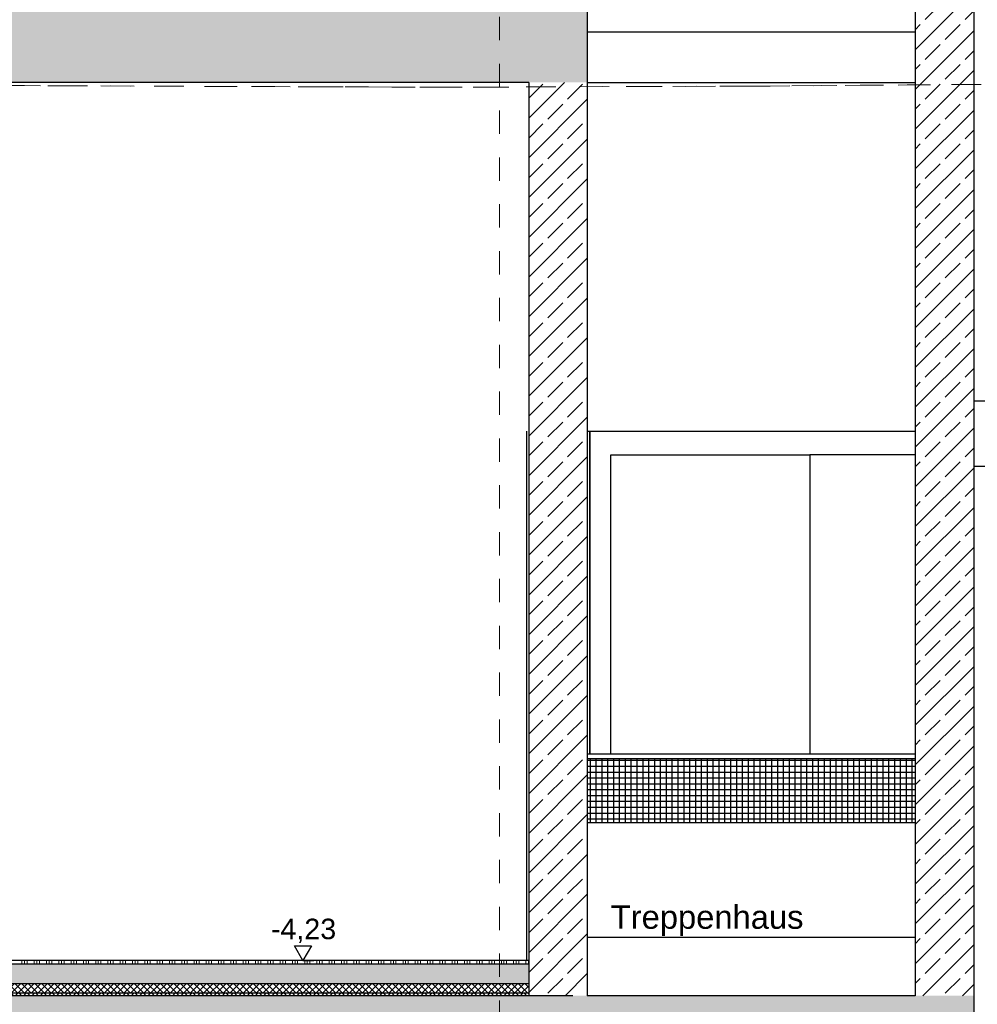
# Model space of a CAD drawing. Header units: metres. Extents: x -27.8 to 39.4, y -22.2 to 2.8.
# Tile 53 of 80: x 13.9 to 17.9, y -14.6 to -10.4. Entities that reach past the tile are written whole.
import ezdxf

# ---------------------------------------------------------------- set-up
doc = ezdxf.new("R2010")
doc.units = ezdxf.units.M
doc.header["$LTSCALE"] = 0.4
doc.header["$MEASUREMENT"] = 0
for name, pattern in [('Raster', [0.2, 0.1, -0.05, 0, -0.05]), ('Strichlinie', [0.2, 0.15, -0.05]), ('Strichlinie_ lang', [0.529167, 0.3175, -0.211667])]:
    doc.linetypes.add(name, pattern=pattern)
doc.layers.get('0').update_dxf_attribs({"color": 8, "lineweight": 9})
doc.layers.get('Defpoints').update_dxf_attribs({"color": 8, "lineweight": 9})
for name, color, linetype in [('Neubau_A-Bodenplatte', 8, 'Continuous'), ('Neubau_A-Decken', 8, 'Continuous'), ('Neubau_A-STB Wände', 8, 'Continuous'), ('Neubau_B-Bodenaufbau', 8, 'Continuous'), ('Neubau_B-Treppe _ Geländer', 8, 'Continuous'), ('Neubau_R-Konstruktionsraster gross', 33, 'Continuous'), ('Neubau_S-Linien _ Schraffuren.2D', 8, 'Continuous'), ('Neubau_T-Bemaßung', 8, 'Continuous'), ('Neubau_T-Text', 8, 'Continuous')]:
    doc.layers.add(name, color=color, linetype=linetype)
doc.layers.add('S-Linien _ Schraffuren.2D', color=8, linetype='Continuous', lineweight=9)
doc.styles.add('ERSTELLTER_STIL_2', font='arial.ttf')
doc.dimstyles.new('ERSTELLTER_STIL__1', dxfattribs={"dimtxt": 0.0875, "dimasz": 0.059375, "dimexe": 0.18, "dimexo": 0.0625, "dimgap": 0, "dimtad": 1, "dimzin": 0, "dimdsep": 46, "dimtxsty": 'ERSTELLTER_STIL_2', "dimblk": 'ARROWHEAD_6', "dimblk1": 'ARROWHEAD_6', "dimblk2": 'ARROWHEAD_6', "dimcen": 0.09, "dimclrd": 7, "dimclre": 7, "dimclrt": 7, "dimazin": 0, "dimtfac": 1, "dimtdec": 4, "dimtmove": 0, "dimatfit": 3, "dimfxl": 1, "dimtolj": 1, "dimtzin": 0, "dimarcsym": 0})
pattern_1 = [(45, (388.31789, -10.175), (-0.084852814, 0.084852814), []), (45, (388.27546, -10.13257), (-0.084852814, 0.084852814), [0.09, -0.03])]

# ---------------------------------------------------------------- blocks, each defined once
blk = doc.blocks.new('ARROWHEAD_6')
at = {"color": 0, "linetype": 'Continuous', "lineweight": 0}
for p, q in [((0, 0), (-1, 0)), ((-0.5, -0.5), (0.5, 0.5))]:
    blk.add_line(p, q, dxfattribs=at)
blk = doc.blocks.new('*D378')
at = {"layer": 'Defpoints', "color": 0, "linetype": 'Continuous', "transparency": 16777216}
for p in [(11.1831, -14.555), (16.28, -14.555), (3.115, -14.905)]:
    blk.add_point(p, dxfattribs=at)
at = {"layer": 'Neubau_T-Bemaßung', "linetype": 'Continuous', "lineweight": -2, "transparency": 16777216}
for p, q in [((16.2175, -14.555), (11.0031, -14.555)), ((11.1831, -14.6144), (11.1831, -14.6162)), ((11.1831, -14.8456), (11.1831, -14.8441)), ((3.1775, -14.905), (11.3631, -14.905))]:
    blk.add_line(p, q, dxfattribs=at)
at = {"layer": 'Neubau_T-Bemaßung', "linetype": 'Continuous', "lineweight": -2, "transparency": 16777216, "xscale": 0.059375, "yscale": 0.059375, "zscale": 0.059375}
for p, rotation in [((11.1831, -14.555), 90), ((11.1831, -14.905), 270)]:
    blk.add_blockref('ARROWHEAD_6', p, dxfattribs=dict(at, rotation=rotation))
at = {"layer": 'Neubau_T-Bemaßung', "linetype": 'Continuous', "transparency": 16777216, "insert": (11.1831, -14.7301), "char_height": 0.0875, "attachment_point": 5, "rotation": 90, "style": 'ERSTELLTER_STIL_2'}
blk.add_mtext('\\A1;0.35', dxfattribs=at)
blk = doc.blocks.new('*D379')
at = {"layer": 'Defpoints', "color": 0, "linetype": 'Continuous', "transparency": 16777216}
for p in [(3.575, -14.405), (11.0692, -14.405), (16.28, -14.555)]:
    blk.add_point(p, dxfattribs=at)
at = {"layer": 'Neubau_T-Bemaßung', "linetype": 'Continuous', "lineweight": -2, "transparency": 16777216}
for p, q in [((11.0692, -14.405), (11.0692, -14.3072)), ((3.6375, -14.405), (11.2492, -14.405)), ((11.0692, -14.4956), (11.0692, -14.4644)), ((16.2175, -14.555), (10.8892, -14.555))]:
    blk.add_line(p, q, dxfattribs=at)
at = {"layer": 'Neubau_T-Bemaßung', "linetype": 'Continuous', "lineweight": -2, "transparency": 16777216, "xscale": 0.059375, "yscale": 0.059375, "zscale": 0.059375}
for p, rotation in [((11.0692, -14.405), 90), ((11.0692, -14.555), 270)]:
    blk.add_blockref('ARROWHEAD_6', p, dxfattribs=dict(at, rotation=rotation))
at = {"layer": 'Neubau_T-Bemaßung', "linetype": 'Continuous', "transparency": 16777216, "insert": (11.1831, -14.3072), "char_height": 0.0875, "attachment_point": 5, "rotation": 90, "style": 'ERSTELLTER_STIL_2'}
blk.add_mtext('\\A1;0.15', dxfattribs=at)
blk = doc.blocks.new('*D380')
at = {"layer": 'Defpoints', "color": 0, "linetype": 'Continuous', "transparency": 16777216}
for p in [(11.1831, -10.655), (16.03, -10.655), (3.575, -14.405)]:
    blk.add_point(p, dxfattribs=at)
at = {"layer": 'Neubau_T-Bemaßung', "linetype": 'Continuous', "lineweight": -2, "transparency": 16777216}
for p, q in [((15.9675, -10.655), (11.0031, -10.655)), ((11.1831, -10.7144), (11.1831, -12.3528)), ((11.1831, -14.3456), (11.1831, -12.5807)), ((3.6375, -14.405), (11.3631, -14.405))]:
    blk.add_line(p, q, dxfattribs=at)
at = {"layer": 'Neubau_T-Bemaßung', "linetype": 'Continuous', "lineweight": -2, "transparency": 16777216, "xscale": 0.059375, "yscale": 0.059375, "zscale": 0.059375}
for p, rotation in [((11.1831, -10.655), 90), ((11.1831, -14.405), 270)]:
    blk.add_blockref('ARROWHEAD_6', p, dxfattribs=dict(at, rotation=rotation))
at = {"layer": 'Neubau_T-Bemaßung', "linetype": 'Continuous', "transparency": 16777216, "insert": (11.1831, -12.4668), "char_height": 0.0875, "attachment_point": 5, "rotation": 90, "style": 'ERSTELLTER_STIL_2'}
blk.add_mtext('\\A1;3.75', dxfattribs=at)
blk = doc.blocks.new('*D381')
at = {"layer": 'Defpoints', "color": 0, "linetype": 'Continuous', "transparency": 16777216}
for p in [(-0.3, -10.355), (11.1831, -10.355), (16.03, -10.655)]:
    blk.add_point(p, dxfattribs=at)
at = {"layer": 'Neubau_T-Bemaßung', "linetype": 'Continuous', "lineweight": -2, "transparency": 16777216}
for p, q in [((11.1831, -10.2956), (11.1831, -10.2363)), ((-0.2375, -10.355), (11.3631, -10.355)), ((11.1831, -10.355), (11.1831, -10.3917)), ((11.1831, -10.655), (11.1831, -10.6186)), ((15.9675, -10.655), (11.0031, -10.655)), ((11.1831, -10.7144), (11.1831, -10.7737))]:
    blk.add_line(p, q, dxfattribs=at)
at = {"layer": 'Neubau_T-Bemaßung', "linetype": 'Continuous', "lineweight": -2, "transparency": 16777216, "xscale": 0.059375, "yscale": 0.059375, "zscale": 0.059375}
for p, rotation in [((11.1831, -10.355), 270), ((11.1831, -10.655), 90)]:
    blk.add_blockref('ARROWHEAD_6', p, dxfattribs=dict(at, rotation=rotation))
at = {"layer": 'Neubau_T-Bemaßung', "linetype": 'Continuous', "transparency": 16777216, "insert": (11.1831, -10.5051), "char_height": 0.0875, "attachment_point": 5, "rotation": 90, "style": 'ERSTELLTER_STIL_2'}
blk.add_mtext('\\A1;0.30', dxfattribs=at)
blk = doc.blocks.new('*D394')
at = {"layer": 'Defpoints', "color": 0, "linetype": 'Continuous', "transparency": 16777216}
for p in [(11.5331, -14.555), (16.28, -14.555), (3.115, -14.905)]:
    blk.add_point(p, dxfattribs=at)
at = {"layer": 'Neubau_T-Bemaßung', "linetype": 'Continuous', "lineweight": -2, "transparency": 16777216}
for p, q in [((16.2175, -14.555), (11.3531, -14.555)), ((11.5331, -14.6144), (11.5331, -14.6162)), ((11.5331, -14.8456), (11.5331, -14.8441)), ((3.1775, -14.905), (11.7131, -14.905))]:
    blk.add_line(p, q, dxfattribs=at)
at = {"layer": 'Neubau_T-Bemaßung', "linetype": 'Continuous', "lineweight": -2, "transparency": 16777216, "xscale": 0.059375, "yscale": 0.059375, "zscale": 0.059375}
for p, rotation in [((11.5331, -14.555), 90), ((11.5331, -14.905), 270)]:
    blk.add_blockref('ARROWHEAD_6', p, dxfattribs=dict(at, rotation=rotation))
at = {"layer": 'Neubau_T-Bemaßung', "linetype": 'Continuous', "transparency": 16777216, "insert": (11.5331, -14.7301), "char_height": 0.0875, "attachment_point": 5, "rotation": 90, "style": 'ERSTELLTER_STIL_2'}
blk.add_mtext('\\A1;0.35', dxfattribs=at)
blk = doc.blocks.new('*D395')
at = {"layer": 'Defpoints', "color": 0, "linetype": 'Continuous', "transparency": 16777216}
for p in [(3.575, -10.655), (11.5331, -10.655), (16.28, -14.555)]:
    blk.add_point(p, dxfattribs=at)
at = {"layer": 'Neubau_T-Bemaßung', "linetype": 'Continuous', "lineweight": -2, "transparency": 16777216}
for p, q in [((3.6375, -10.655), (11.7131, -10.655)), ((11.5331, -10.7144), (11.5331, -12.495)), ((11.5331, -14.4956), (11.5331, -12.722)), ((16.2175, -14.555), (11.3531, -14.555))]:
    blk.add_line(p, q, dxfattribs=at)
at = {"layer": 'Neubau_T-Bemaßung', "linetype": 'Continuous', "lineweight": -2, "transparency": 16777216, "xscale": 0.059375, "yscale": 0.059375, "zscale": 0.059375}
for p, rotation in [((11.5331, -10.655), 90), ((11.5331, -14.555), 270)]:
    blk.add_blockref('ARROWHEAD_6', p, dxfattribs=dict(at, rotation=rotation))
at = {"layer": 'Neubau_T-Bemaßung', "linetype": 'Continuous', "transparency": 16777216, "insert": (11.5331, -12.6085), "char_height": 0.0875, "attachment_point": 5, "rotation": 90, "style": 'ERSTELLTER_STIL_2'}
blk.add_mtext('\\A1;3.90', dxfattribs=at)

msp = doc.modelspace()

# ---------------------------------------------------------------- hatches: boundary and pattern name
at = {"layer": 'Neubau_A-Bodenplatte', "linetype": 'Continuous'}
h = msp.add_hatch(dxfattribs=at)
h.set_pattern_fill('BETON__STAHLBETON_0001', color=256, style=0, pattern_type=2)
h.set_pattern_definition(pattern_1)
h.paths.add_polyline_path([(17.931, -14.555), (3.115, -14.555), (3.115, -14.905), (17.931, -14.905)])
at = {"layer": 'Neubau_A-Decken', "linetype": 'Continuous'}
h = msp.add_hatch(dxfattribs=at)
h.set_pattern_fill('BETON__STAHLBETON_0001', color=256, style=0, pattern_type=2)
h.set_pattern_definition(pattern_1)
h.paths.add_polyline_path([(3.275, -10.355), (3.275, -10.655), (16.28, -10.655), (16.28, -10.355)])
at = {"layer": 'Neubau_A-STB Wände', "linetype": 'Continuous'}
h = msp.add_hatch(dxfattribs=at)
h.set_pattern_fill('BETON__STAHLBETON_0001', color=256, style=0, pattern_type=2)
h.set_pattern_definition(pattern_1)
h.paths.add_polyline_path([(17.93, -6.475), (17.68, -6.475), (17.68, -10.655), (17.93, -10.655)])
h = msp.add_hatch(dxfattribs=at)
h.set_pattern_fill('BETON__STAHLBETON_0001', color=256, style=0, pattern_type=2)
h.set_pattern_definition(pattern_1)
h.paths.add_polyline_path([(16.28, -10.655), (16.03, -10.655), (16.03, -14.555), (16.28, -14.555)])
h = msp.add_hatch(dxfattribs=at)
h.set_pattern_fill('BETON__STAHLBETON_0001', color=256, style=0, pattern_type=2)
h.set_pattern_definition(pattern_1)
h.paths.add_polyline_path([(17.93, -10.655), (17.68, -10.655), (17.68, -14.555), (17.93, -14.555)])
at = {"layer": 'Neubau_B-Bodenaufbau', "linetype": 'Continuous'}
h = msp.add_hatch(dxfattribs=at)
h.set_pattern_fill('BETON__UNBEWEHRT_0001', color=256, style=0, pattern_type=2)
h.set_pattern_definition([(45, (388.31789, -10.175), (-0.035355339, 0.035355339), [0.0375, -0.0125]), (45, (388.31789, -10.139645), (-0.035355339, 0.035355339), [0.0375, -0.0125])])
h.paths.add_polyline_path([(3.575, -14.42), (3.575, -14.505), (16.03, -14.505), (16.03, -14.42)])
h = msp.add_hatch(dxfattribs=at)
h.set_pattern_fill('DÄMMUNG__HART_2_0001', color=256, style=0, pattern_type=2)
h.set_pattern_definition([(45, (388.31789, -10.175), (-0.0141421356, 0.0141421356), []), (135, (388.31789, -10.175), (0.0141421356, 0.0141421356), [])])
h.paths.add_polyline_path([(16.03, -14.505), (3.575, -14.505), (3.575, -14.545), (16.03, -14.545)])
h = msp.add_hatch(dxfattribs=at)
h.set_pattern_fill('GUßASPHALT_0001', color=256, style=0, pattern_type=2)
h.set_pattern_definition([(45, (388.31789, -10.175), (-0.0176776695, 0.0176776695), []), (135, (388.31789, -10.175), (0.0176776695, 0.0176776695), [])])
h.paths.add_polyline_path([(3.575, -14.555), (16.03, -14.555), (16.03, -14.545), (3.575, -14.545)])
at = {"layer": 'Neubau_B-Treppe _ Geländer', "linetype": 'Continuous'}
h = msp.add_hatch(dxfattribs=at)
h.set_pattern_fill('BETON__FERTIGTEIL_TRÄGER_1D', color=256, style=0, pattern_type=2)
h.set_pattern_definition([(0, (388.31789, -10.175), (0, 0.025), []), (90, (388.31789, -10.175), (-0.025, 0), [])])
h.paths.add_polyline_path([(17.68, -13.8173), (17.68, -13.5437), (16.28, -13.5437), (16.28, -13.8173)])

# ---------------------------------------------------------------- linework, layer by layer
at = {"layer": 'Neubau_A-Bodenplatte', "linetype": 'Continuous'}
for p, q in [((16.03, -14.555), (3.575, -14.555)), ((17.68, -14.555), (16.28, -14.555)), ((17.931, -14.555), (17.93, -14.555)), ((17.931, -14.555), (17.931, -14.905))]:
    msp.add_line(p, q, dxfattribs=at)
at = {"layer": 'Neubau_A-Decken', "linetype": 'Continuous'}
for p, q in [((16.28, -10.355), (16.28, -10.655)), ((16.03, -10.655), (3.575, -10.655)), ((16.28, -10.655), (17.68, -10.655))]:
    msp.add_line(p, q, dxfattribs=at)
at = {"layer": 'Neubau_A-STB Wände', "linetype": 'Continuous'}
for p, q in [((17.93, -6.475), (17.93, -10.655)), ((17.68, -9.6021), (17.68, -10.655)), ((16.03, -10.655), (16.03, -14.405)), ((16.28, -10.655), (16.28, -13.5238)), ((17.68, -10.655), (17.68, -13.5238)), ((17.93, -10.655), (17.93, -14.555)), ((17.93, -12.015), (19.5175, -12.015)), ((16.02, -12.145), (16.02, -14.405)), ((16.02, -12.145), (16.0201, -12.145)), ((16.0201, -12.145), (16.0201, -14.405)), ((16.28, -12.145), (16.2899, -12.145)), ((16.2899, -12.145), (16.2899, -13.5238)), ((16.2899, -12.145), (16.29, -12.145)), ((16.29, -12.145), (17.68, -12.145)), ((16.29, -12.145), (16.29, -13.5238)), ((16.38, -13.5238), (16.38, -12.245)), ((16.38, -12.245), (17.23, -12.245)), ((17.23, -12.245), (17.23, -13.5238)), ((17.68, -12.245), (17.23, -12.245)), ((19.5175, -12.295), (17.93, -12.295)), ((16.28, -13.8173), (16.28, -14.555)), ((17.68, -13.8173), (17.68, -14.555))]:
    msp.add_line(p, q, dxfattribs=at)
at = {"layer": 'Neubau_A-STB Wände', "linetype": 'Continuous', "flags": 128}
for points in [[(16.28, -13.5238), (16.28, -13.5437), (16.28, -13.8173)], [(17.68, -13.5238), (17.68, -13.5437), (17.68, -13.8173)], [(16.03, -14.405), (16.03, -14.42), (16.03, -14.505), (16.03, -14.545), (16.03, -14.555)]]:
    msp.add_lwpolyline(points, dxfattribs=at)
at = {"layer": 'Neubau_B-Bodenaufbau', "linetype": 'Continuous'}
for p, q in [((16.03, -14.405), (3.575, -14.405)), ((16.03, -14.42), (3.575, -14.42)), ((16.03, -14.505), (3.575, -14.505)), ((16.03, -14.545), (3.575, -14.545))]:
    msp.add_line(p, q, dxfattribs=at)
at = {"layer": 'Neubau_B-Bodenaufbau', "linetype": 'Continuous', "lineweight": 9}
for p, q in [((13.8654, -14.405), (13.8654, -14.42)), ((13.8766, -14.405), (13.8766, -14.42)), ((13.8879, -14.405), (13.8879, -14.42)), ((13.9179, -14.405), (13.9179, -14.42)), ((13.9291, -14.405), (13.9291, -14.42)), ((13.9404, -14.405), (13.9404, -14.42)), ((13.9704, -14.405), (13.9704, -14.42)), ((13.9816, -14.405), (13.9816, -14.42)), ((13.9929, -14.405), (13.9929, -14.42)), ((14.0229, -14.405), (14.0229, -14.42)), ((14.0341, -14.405), (14.0341, -14.42)), ((14.0454, -14.405), (14.0454, -14.42)), ((14.0754, -14.405), (14.0754, -14.42)), ((14.0866, -14.405), (14.0866, -14.42)), ((14.0979, -14.405), (14.0979, -14.42)), ((14.1279, -14.405), (14.1279, -14.42)), ((14.1391, -14.405), (14.1391, -14.42)), ((14.1504, -14.405), (14.1504, -14.42)), ((14.1804, -14.405), (14.1804, -14.42)), ((14.1916, -14.405), (14.1916, -14.42)), ((14.2029, -14.405), (14.2029, -14.42)), ((14.2329, -14.405), (14.2329, -14.42)), ((14.2441, -14.405), (14.2441, -14.42)), ((14.2554, -14.405), (14.2554, -14.42)), ((14.2854, -14.405), (14.2854, -14.42)), ((14.2966, -14.405), (14.2966, -14.42)), ((14.3079, -14.405), (14.3079, -14.42)), ((14.3379, -14.405), (14.3379, -14.42)), ((14.3491, -14.405), (14.3491, -14.42)), ((14.3604, -14.405), (14.3604, -14.42)), ((14.3904, -14.405), (14.3904, -14.42)), ((14.4016, -14.405), (14.4016, -14.42)), ((14.4129, -14.405), (14.4129, -14.42)), ((14.4429, -14.405), (14.4429, -14.42)), ((14.4541, -14.405), (14.4541, -14.42)), ((14.4654, -14.405), (14.4654, -14.42)), ((14.4954, -14.405), (14.4954, -14.42)), ((14.5066, -14.405), (14.5066, -14.42)), ((14.5179, -14.405), (14.5179, -14.42)), ((14.5479, -14.405), (14.5479, -14.42)), ((14.5591, -14.405), (14.5591, -14.42)), ((14.5704, -14.405), (14.5704, -14.42)), ((14.6004, -14.405), (14.6004, -14.42)), ((14.6116, -14.405), (14.6116, -14.42)), ((14.6229, -14.405), (14.6229, -14.42)), ((14.6529, -14.405), (14.6529, -14.42)), ((14.6641, -14.405), (14.6641, -14.42)), ((14.6754, -14.405), (14.6754, -14.42)), ((14.7054, -14.405), (14.7054, -14.42)), ((14.7166, -14.405), (14.7166, -14.42)), ((14.7279, -14.405), (14.7279, -14.42)), ((14.7579, -14.405), (14.7579, -14.42)), ((14.7691, -14.405), (14.7691, -14.42)), ((14.7804, -14.405), (14.7804, -14.42)), ((14.8104, -14.405), (14.8104, -14.42)), ((14.8216, -14.405), (14.8216, -14.42)), ((14.8329, -14.405), (14.8329, -14.42)), ((14.8629, -14.405), (14.8629, -14.42)), ((14.8741, -14.405), (14.8741, -14.42)), ((14.8854, -14.405), (14.8854, -14.42)), ((14.9154, -14.405), (14.9154, -14.42)), ((14.9266, -14.405), (14.9266, -14.42)), ((14.9379, -14.405), (14.9379, -14.42)), ((14.9679, -14.405), (14.9679, -14.42)), ((14.9791, -14.405), (14.9791, -14.42)), ((14.9904, -14.405), (14.9904, -14.42)), ((15.0204, -14.405), (15.0204, -14.42)), ((15.0316, -14.405), (15.0316, -14.42)), ((15.0429, -14.405), (15.0429, -14.42)), ((15.0729, -14.405), (15.0729, -14.42)), ((15.0841, -14.405), (15.0841, -14.42)), ((15.0954, -14.405), (15.0954, -14.42)), ((15.1254, -14.405), (15.1254, -14.42)), ((15.1366, -14.405), (15.1366, -14.42)), ((15.1479, -14.405), (15.1479, -14.42)), ((15.1779, -14.405), (15.1779, -14.42)), ((15.1891, -14.405), (15.1891, -14.42)), ((15.2004, -14.405), (15.2004, -14.42)), ((15.2304, -14.405), (15.2304, -14.42)), ((15.2416, -14.405), (15.2416, -14.42)), ((15.2529, -14.405), (15.2529, -14.42)), ((15.2829, -14.405), (15.2829, -14.42)), ((15.2941, -14.405), (15.2941, -14.42)), ((15.3054, -14.405), (15.3054, -14.42)), ((15.3354, -14.405), (15.3354, -14.42)), ((15.3466, -14.405), (15.3466, -14.42)), ((15.3579, -14.405), (15.3579, -14.42)), ((15.3879, -14.405), (15.3879, -14.42)), ((15.3991, -14.405), (15.3991, -14.42)), ((15.4104, -14.405), (15.4104, -14.42)), ((15.4404, -14.405), (15.4404, -14.42)), ((15.4516, -14.405), (15.4516, -14.42)), ((15.4629, -14.405), (15.4629, -14.42)), ((15.4929, -14.405), (15.4929, -14.42)), ((15.5041, -14.405), (15.5041, -14.42)), ((15.5154, -14.405), (15.5154, -14.42)), ((15.5454, -14.405), (15.5454, -14.42)), ((15.5566, -14.405), (15.5566, -14.42)), ((15.5679, -14.405), (15.5679, -14.42)), ((15.5979, -14.405), (15.5979, -14.42)), ((15.6091, -14.405), (15.6091, -14.42)), ((15.6204, -14.405), (15.6204, -14.42)), ((15.6504, -14.405), (15.6504, -14.42)), ((15.6616, -14.405), (15.6616, -14.42)), ((15.6729, -14.405), (15.6729, -14.42)), ((15.7029, -14.405), (15.7029, -14.42)), ((15.7141, -14.405), (15.7141, -14.42)), ((15.7254, -14.405), (15.7254, -14.42)), ((15.7554, -14.405), (15.7554, -14.42)), ((15.7666, -14.405), (15.7666, -14.42)), ((15.7779, -14.405), (15.7779, -14.42)), ((15.8079, -14.405), (15.8079, -14.42)), ((15.8191, -14.405), (15.8191, -14.42)), ((15.8304, -14.405), (15.8304, -14.42)), ((15.8604, -14.405), (15.8604, -14.42)), ((15.8716, -14.405), (15.8716, -14.42)), ((15.8829, -14.405), (15.8829, -14.42)), ((15.9129, -14.405), (15.9129, -14.42)), ((15.9241, -14.405), (15.9241, -14.42)), ((15.9354, -14.405), (15.9354, -14.42)), ((15.9654, -14.405), (15.9654, -14.42)), ((15.9766, -14.405), (15.9766, -14.42)), ((15.9879, -14.405), (15.9879, -14.42)), ((16.0179, -14.405), (16.0179, -14.42)), ((16.0291, -14.405), (16.0291, -14.42))]:
    msp.add_line(p, q, dxfattribs=at)
at = {"layer": 'Neubau_B-Treppe _ Geländer', "linetype": 'Continuous'}
for p, q in [((17.68, -10.4398), (16.28, -10.4398)), ((16.28, -10.655), (17.68, -10.655)), ((17.68, -13.5238), (16.28, -13.5238)), ((17.68, -13.5437), (16.28, -13.5437)), ((17.68, -13.8173), (16.28, -13.8173)), ((17.68, -14.3065), (16.28, -14.3065))]:
    msp.add_line(p, q, dxfattribs=at)
at = {"layer": 'Neubau_R-Konstruktionsraster gross', "linetype": 'Raster', "lineweight": 9}
msp.add_line((15.905, -1.175), (15.905, -15.175), dxfattribs=at)
at = {"layer": 'Neubau_S-Linien _ Schraffuren.2D', "linetype": 'Continuous'}
msp.add_line((16.28, -10.655), (17.68, -10.655), dxfattribs=at)
at = {"layer": 'Neubau_T-Bemaßung', "linetype": 'Continuous'}
for p, q in [((15.0656, -14.405), (15.0293, -14.3425)), ((15.0293, -14.3425), (15.1018, -14.3425)), ((15.1018, -14.3425), (15.0656, -14.405)), ((15.0656, -14.405), (15.0187, -14.405)), ((15.0656, -14.405), (15.1124, -14.405))]:
    msp.add_line(p, q, dxfattribs=at)
at = {"layer": 'S-Linien _ Schraffuren.2D', "linetype": 'Strichlinie', "flags": 128}
msp.add_lwpolyline([(13.8454, -10.6687), (15.6563, -10.6758), (17.0612, -10.6704), (19.0543, -10.6547), (19.3911, -10.6615), (20.6649, -10.649), (21.2048, -10.5292), (21.2503, -10.5021), (21.2786, -10.5137), (21.3187, -10.5222), (21.4464, -10.5741), (25.3122, -10.4635), (25.3122, -15.655), (21.47, -15.655), (20.42, -16.705), (17.04, -16.705), (15.99, -15.655), (2.115, -15.655), (-2.9008, -10.6392)], close=True, dxfattribs=at)
at = {"layer": 'S-Linien _ Schraffuren.2D', "linetype": 'Strichlinie_ lang', "flags": 128}
msp.add_lwpolyline([(-6, -10.6338), (13.8454, -10.6687), (15.6563, -10.6758), (15.6601, -10.6757), (17.0612, -10.6704), (19.0543, -10.6547), (19.3911, -10.6615), (20.6649, -10.649), (21.2048, -10.5292), (21.2503, -10.5021)], dxfattribs=at)

# ---------------------------------------------------------------- texts
at = {"layer": 'Neubau_T-Bemaßung', "insert": (14.9288, -14.33), "char_height": 0.0875, "attachment_point": 7, "style": 'ERSTELLTER_STIL_2'}
msp.add_mtext('\\A1;-4,23', dxfattribs=at)
at = {"layer": 'Neubau_T-Text', "linetype": 'Continuous', "insert": (16.38, -14.2995), "char_height": 0.1, "attachment_point": 7, "style": 'ERSTELLTER_STIL_2'}
msp.add_mtext('\\A1;Treppenhaus', dxfattribs=at)

# ---------------------------------------------------------------- dimensions: what is measured, and where the dimension line sits
at = {"layer": 'Neubau_T-Bemaßung', "linetype": 'Continuous'}
for base, p1, p2, picture, middle in [((11.1831, -10.355), (16.03, -10.655), (-0.3, -10.355), '*D381', (11.1831, -10.5051)), ((11.1831, -10.655), (3.575, -14.405), (16.03, -10.655), '*D380', (11.1831, -12.4668)), ((11.5331, -10.655), (16.28, -14.555), (3.575, -10.655), '*D395', (11.5331, -12.6085)), ((11.0692, -14.405), (16.28, -14.555), (3.575, -14.405), '*D379', (11.1831, -14.3072)), ((11.1831, -14.555), (3.115, -14.905), (16.28, -14.555), '*D378', (11.1831, -14.7301)), ((11.5331, -14.555), (3.115, -14.905), (16.28, -14.555), '*D394', (11.5331, -14.7301))]:
    dim = msp.add_linear_dim(base=base, p1=p1, p2=p2, angle=90, dimstyle='ERSTELLTER_STIL__1', override={"dimclrd": 256, "dimclre": 256, "dimclrt": 256}, dxfattribs=at)
    dim.commit()
    dim.dimension.update_dxf_attribs({"geometry": picture, "text_midpoint": middle, "dimtype": 160, "text_rotation": 90})

doc.saveas('drawing.dxf')
